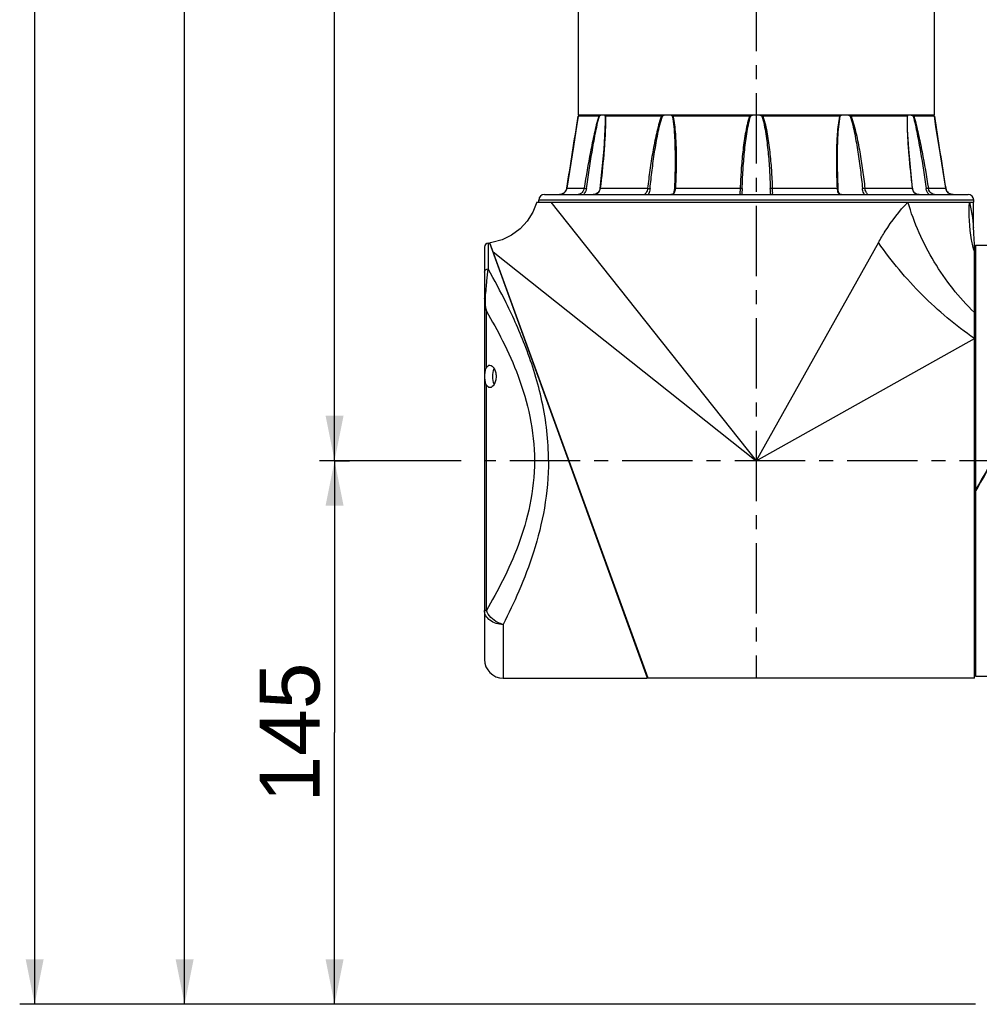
# Model space of a CAD drawing. Header units: millimetres. Extents: x 12 to 2508, y 25 to 1770.
# Tile 3 of 52: x 1259 to 1515, y 366 to 629. Entities that reach past the tile are written whole.
import ezdxf

# ---------------------------------------------------------------- set-up
doc = ezdxf.new("R2010")
doc.units = ezdxf.units.MM
doc.linetypes.add('CENTER', pattern=[0.6, 0.375, -0.075, 0.075, -0.075])
for name, color, linetype in [('ARM1_ABL4', 7, 'Continuous'), ('ARM1_PIPE_PBL5', 7, 'Continuous'), ('COVER_M_PBL14', 7, 'Continuous'), ('COVER_M_PBL25', 7, 'Continuous'), ('FLANGE_ARM1_PBL31', 7, 'Continuous'), ('FLANGE_E_PBL3', 7, 'Continuous'), ('HOLDER_M_PBL28', 7, 'Continuous'), ('MODULE_M_ABL1', 7, 'Continuous'), ('MODULE_M_ABL13', 7, 'Continuous'), ('new_view_6_VBL0', 7, 'Continuous'), ('RING_M_PBL29', 7, 'Continuous')]:
    doc.layers.add(name, color=color, linetype=linetype)
doc.styles.get("Standard").update_dxf_attribs({"font": 'arial.ttf'})
doc.dimstyles.new('DIMSTYLE_4', dxfattribs={"dimtxt": 16, "dimasz": 12, "dimexe": 1, "dimexo": 0.5, "dimgap": 1, "dimtad": 1, "dimdsep": 46, "dimtxsty": 'Standard', "dimblk": '_FILLED', "dimblk1": '_FILLED', "dimblk2": '_FILLED', "dimcen": 0.09, "dimclrt": 134, "dimazin": 2, "dimtp": 0.5, "dimtm": 0.5, "dimtfac": 1, "dimtofl": 0, "dimtmove": 0, "dimatfit": 3, "dimldrblk": '_FILLED', "dimfxl": 1, "dimtolj": 1, "dimarcsym": 0})
doc.dimstyles.new('DIMSTYLE_5', dxfattribs={"dimtxt": 16, "dimasz": 12, "dimexe": 1, "dimexo": 0.5, "dimgap": 1, "dimtad": 1, "dimdsep": 46, "dimtxsty": 'Standard', "dimblk": '_FILLED', "dimblk1": '_FILLED', "dimblk2": '_FILLED', "dimcen": 0.09, "dimclrt": 134, "dimazin": 2, "dimtp": 0.8, "dimtm": 0.8, "dimtfac": 1, "dimtofl": 0, "dimtmove": 0, "dimatfit": 3, "dimldrblk": '_FILLED', "dimfxl": 1, "dimtolj": 1, "dimarcsym": 0})
doc.dimstyles.new('DIMSTYLE_6', dxfattribs={"dimtxt": 16, "dimasz": 12, "dimexe": 1, "dimexo": 0.5, "dimgap": 1, "dimtad": 1, "dimdec": 0, "dimdsep": 46, "dimtxsty": 'Standard', "dimblk": '_FILLED', "dimblk1": '_FILLED', "dimblk2": '_FILLED', "dimcen": 0.09, "dimclrt": 134, "dimazin": 2, "dimtp": 1.2, "dimtm": 1.2, "dimtfac": 1, "dimtdec": 0, "dimtofl": 0, "dimtmove": 0, "dimatfit": 3, "dimldrblk": '_FILLED', "dimfxl": 1, "dimtolj": 1, "dimarcsym": 0})

# ---------------------------------------------------------------- blocks, each defined once
blk = doc.blocks.new('_FILLED')
at = {"color": 0, "linetype": 'ByBlock'}
blk.add_solid([(0, 0), (-1, 0.2), (-1, -0.2)], dxfattribs=at)
blk = doc.blocks.new('*D11')
at = {"color": 134, "transparency": 16777216}
for p, q in [((1982.52, 787.6), (1986.52, 787.6)), ((1982.52, 787.6), (1982.52, 715.1)), ((1982.52, 642.6), (1982.52, 715.1)), ((2153.52, 642.6), (1978.52, 642.6))]:
    blk.add_line(p, q, dxfattribs=at)
at = {"color": 134, "transparency": 16777216, "xscale": 12, "yscale": 12, "zscale": 12}
for p, rotation in [((1982.52, 787.6), 90), ((1982.52, 642.6), 270)]:
    blk.add_blockref('_FILLED', p, dxfattribs=dict(at, rotation=rotation))
at = {"color": 134, "transparency": 16777216, "insert": (1962.52, 715.1), "char_height": 16, "width": 36.8, "attachment_point": 2, "rotation": 90, "line_spacing_factor": 0.9}
blk.add_mtext('145', dxfattribs=at)
blk = doc.blocks.new('*D12')
at = {"color": 134, "transparency": 16777216}
for p, q in [((1978.52, 1277.6), (2016.53, 1277.6)), ((1982.52, 1277.6), (1982.52, 1032.6)), ((1982.52, 787.6), (1982.52, 1032.6)), ((2016.34, 787.6), (1978.52, 787.6))]:
    blk.add_line(p, q, dxfattribs=at)
at = {"color": 134, "transparency": 16777216, "xscale": 12, "yscale": 12, "zscale": 12}
for p, rotation in [((1982.52, 1277.6), 90), ((1982.52, 787.6), 270)]:
    blk.add_blockref('_FILLED', p, dxfattribs=dict(at, rotation=rotation))
at = {"color": 134, "transparency": 16777216, "insert": (1962.52, 1032.6), "char_height": 16, "width": 36.8, "attachment_point": 2, "rotation": 90, "line_spacing_factor": 0.9}
blk.add_mtext('490', dxfattribs=at)
blk = doc.blocks.new('COVER_M_PBL25', base_point=(2044.27, 787.6))
at = {"layer": 'COVER_M_PBL25', "color": 7}
for p, q in [((2022.52, 844.6), (2022.52, 734.6)), ((2023.52, 845.6), (2023.92, 845.6)), ((2066.02, 729.59), (2023.92, 845.6)), ((2024.68, 843.5), (2024.78, 843.5)), ((2065.26, 731.7), (2065.45, 731.7)), ((2027.52, 729.6), (2066.02, 729.6))]:
    blk.add_line(p, q, dxfattribs=at)
at = {"layer": 'COVER_M_PBL25', "color": 2}
for p, q in [((2023.52, 845.6), (2023.52, 838.75)), ((2023.02, 812.4), (2023.02, 827.51)), ((2023.02, 747.68), (2023.02, 807.79)), ((2039.59, 787.6), (2035.85, 787.6)), ((2023.02, 747.68), (2022.52, 747.68)), ((2027.52, 743.92), (2027.52, 729.6))]:
    blk.add_line(p, q, dxfattribs=at)
at = {"layer": 'COVER_M_PBL25', "color": 7}
for centre, radius, start, end in [((2023.52, 844.6), 1, 90, 180), ((2027.52, 734.6), 5, 180, 270)]:
    blk.add_arc(centre, radius, start, end, dxfattribs=at)
at = {"layer": 'COVER_M_PBL25', "color": 2}
for points, knots in [([(2022.52, 837.87), (2022.52, 838.1), (2022.76, 838.59), (2023.27, 838.75), (2023.52, 838.75)], [0, 0, 0, 0, 0.477796, 1, 1, 1, 1]), ([(2022.79, 831.22), (2022.84, 832), (2022.97, 833.45), (2023.19, 835.96), (2023.39, 837.69), (2023.52, 838.75)], [0, 0, 0, 0, 0.309973, 0.577168, 1, 1, 1, 1]), ([(2039.59, 787.6), (2039.59, 792.93), (2038.4, 803.27), (2034.03, 817.3), (2028.83, 828.93), (2025.19, 835.78), (2023.52, 838.75)], [0, 0, 0, 0, 0.295426, 0.570897, 0.811143, 1, 1, 1, 1]), ([(2022.52, 830.87), (2022.52, 830.9), (2022.55, 831.05), (2022.69, 831.16), (2022.79, 831.22)], [0, 0, 0, 0, 0.212535, 1, 1, 1, 1]), ([(2022.52, 830.87), (2022.52, 830.59), (2022.57, 829.46), (2022.79, 828.34), (2023.02, 827.51)], [0, 0, 0, 0, 0.242082, 1, 1, 1, 1]), ([(2023.02, 827.51), (2022.96, 827.82), (2022.78, 829.05), (2022.73, 830.3), (2022.79, 831.22)], [0, 0, 0, 0, 0.25505, 1, 1, 1, 1]), ([(2023.02, 827.51), (2024.54, 824.92), (2027.65, 819.28), (2031.8, 809.96), (2035.02, 799.26), (2035.85, 791.54), (2035.85, 787.6)], [0, 0, 0, 0, 0.212602, 0.455336, 0.720849, 1, 1, 1, 1]), ([(2035.85, 787.6), (2035.85, 783.65), (2035.02, 775.93), (2031.8, 765.24), (2027.65, 755.92), (2024.54, 750.27), (2023.02, 747.68)], [0, 0, 0, 0, 0.279153, 0.544665, 0.787399, 1, 1, 1, 1]), ([(2039.59, 787.6), (2039.59, 783.37), (2038.85, 775.09), (2035.89, 763.44), (2031.97, 753.13), (2028.99, 746.83), (2027.52, 743.92)], [0, 0, 0, 0, 0.277281, 0.542462, 0.786172, 1, 1, 1, 1]), ([(2027.52, 743.92), (2026.87, 743.92), (2025.61, 744.1), (2023.97, 744.9), (2022.81, 746.13), (2022.52, 747.19), (2022.52, 747.68)], [0, 0, 0, 0, 0.281714, 0.545921, 0.783291, 1, 1, 1, 1]), ([(2027.52, 743.92), (2027.01, 744.04), (2025.14, 744.73), (2023.49, 746.29), (2023.02, 747.68)], [0, 0, 0, 0, 0.262922, 1, 1, 1, 1])]:
    blk.add_open_spline(points, degree=3, knots=knots, dxfattribs=at)
at = {"layer": 'COVER_M_PBL25', "color": 7}
for points, knots in [([(2023.02, 807.79), (2022.84, 808.1), (2022.67, 808.89), (2022.62, 810.1), (2022.67, 811.31), (2022.84, 812.1), (2023.02, 812.4)], [0, 0, 0, 0, 0.225535, 0.499968, 0.774416, 1, 1, 1, 1]), ([(2023.02, 812.4), (2023.13, 812.6), (2023.39, 812.94), (2023.8, 813.1), (2023.98, 813.1)], [0, 0, 0, 0, 0.559951, 1, 1, 1, 1]), ([(2023.98, 813.1), (2024.43, 813.1), (2025.12, 812.39), (2025.51, 811.27), (2025.65, 810.1), (2025.51, 808.92), (2025.12, 807.81), (2024.43, 807.1), (2023.98, 807.1)], [0, 0, 0, 0, 0.188123, 0.331935, 0.500108, 0.668205, 0.811924, 1, 1, 1, 1]), ([(2025.13, 808.01), (2024.82, 808.65), (2024.61, 810.09), (2024.82, 811.54), (2025.12, 812.17)], [0, 0, 0, 0, 0.499692, 1, 1, 1, 1]), ([(2023.98, 807.1), (2023.8, 807.1), (2023.39, 807.25), (2023.13, 807.59), (2023.02, 807.79)], [0, 0, 0, 0, 0.440049, 1, 1, 1, 1])]:
    blk.add_open_spline(points, degree=3, knots=knots, dxfattribs=at)
blk = doc.blocks.new('HOLDER_M_PBL28', base_point=(2088.6, 793.1))
at = {"layer": 'HOLDER_M_PBL28', "color": 7}
for p, q in [((2036.47, 856.6), (2153.02, 856.6)), ((2153.02, 849.86), (2153.02, 856.6)), ((2066.22, 729.6), (2023.97, 845.72)), ((2153.22, 729.6), (2153.22, 845.57)), ((2153.22, 729.6), (2066.22, 729.6))]:
    blk.add_line(p, q, dxfattribs=at)
at = {"layer": 'HOLDER_M_PBL28', "color": 2}
for p, q in [((2040.2, 856.6), (2095.02, 787.6)), ((2127.63, 845.8), (2095.02, 787.6)), ((2024.83, 843.36), (2095.02, 787.6)), ((2095.02, 787.6), (2153.22, 820.21))]:
    blk.add_line(p, q, dxfattribs=at)
at = {"layer": 'HOLDER_M_PBL28', "color": 7}
for points in [[(2036.47, 856.6), (2035.44, 853.9), (2033.95, 851.5), (2032.03, 849.43), (2029.76, 847.75), (2027.22, 846.53), (2024.49, 845.8), (2023.97, 845.72)], [(2153.22, 845.57), (2153.13, 846.6), (2153.04, 848.41), (2153.02, 849.86)]]:
    blk.add_lwpolyline(points, dxfattribs=at)
at = {"layer": 'HOLDER_M_PBL28', "color": 2}
for points, knots in [([(2127.63, 845.8), (2128.2, 846.81), (2130.48, 850.64), (2133.18, 854.25), (2135.48, 856.6)], [0, 0, 0, 0, 0.261659, 1, 1, 1, 1]), ([(2153.22, 827.11), (2149.08, 831.11), (2141.88, 840.34), (2137.11, 851.03), (2135.48, 856.6)], [0, 0, 0, 0, 0.498052, 1, 1, 1, 1]), ([(2153.22, 843.29), (2152.93, 844.37), (2151.94, 848.73), (2151.69, 853.25), (2151.92, 856.6)], [0, 0, 0, 0, 0.248873, 1, 1, 1, 1]), ([(2153.02, 849.86), (2153.03, 849.49), (2152.93, 851.18), (2152.85, 851.83), (2152.69, 853.22), (2152.42, 854.74), (2152.11, 856), (2151.92, 856.6)], [0, 0, 0, 0, 0.162101, 0.29688, 0.439041, 0.724926, 1, 1, 1, 1]), ([(2153.22, 820.21), (2148.22, 823.63), (2138.92, 831.49), (2131.05, 840.8), (2127.63, 845.8)], [0, 0, 0, 0, 0.499996, 1, 1, 1, 1])]:
    blk.add_open_spline(points, degree=3, knots=knots, dxfattribs=at)
blk = doc.blocks.new('*D14')
at = {"color": 134, "transparency": 16777216}
for p, q in [((2308.32, 1682.6), (1898.52, 1682.6)), ((1902.52, 1682.6), (1902.52, 1162.6)), ((1902.52, 642.6), (1902.52, 1162.6)), ((2153.52, 642.6), (1898.52, 642.6))]:
    blk.add_line(p, q, dxfattribs=at)
at = {"color": 134, "transparency": 16777216, "xscale": 12, "yscale": 12, "zscale": 12}
for p, rotation in [((1902.52, 1682.6), 90), ((1902.52, 642.6), 270)]:
    blk.add_blockref('_FILLED', p, dxfattribs=dict(at, rotation=rotation))
at = {"color": 134, "transparency": 16777216, "insert": (1882.52, 1162.6), "char_height": 16, "width": 49.0667, "attachment_point": 2, "rotation": 90, "line_spacing_factor": 0.9}
blk.add_mtext('1040', dxfattribs=at)
blk = doc.blocks.new('ARM1_PIPE_PBL5', base_point=(2125.267, 1338.169))
at = {"layer": 'ARM1_PIPE_PBL5', "color": 7}
for p, q in [((2047.517, 1185.396), (2047.517, 879.796)), ((2142.517, 1185.396), (2142.517, 879.796)), ((2142.517, 879.796), (2047.517, 879.796))]:
    blk.add_line(p, q, dxfattribs=at)
blk = doc.blocks.new('FLANGE_ARM1_PBL31', base_point=(2095.02, 867.72))
at = {"layer": 'FLANGE_ARM1_PBL31', "color": 7}
for p, q in [((2047.5, 879.5), (2047.5, 879.5)), ((2052.98, 879.5), (2047.5, 879.5)), ((2047.56, 879.55), (2047.67, 879.66)), ((2047.67, 879.66), (2047.82, 879.8)), ((2069.72, 879.5), (2054.76, 879.5)), ((2093.24, 879.5), (2072.8, 879.5)), ((2117.23, 879.5), (2096.8, 879.5)), ((2135.28, 879.5), (2120.32, 879.5)), ((2135.33, 878.04), (2135.33, 878.05)), ((2142.53, 879.5), (2137.06, 879.5)), ((2142.21, 879.8), (2142.36, 879.66)), ((2142.36, 879.66), (2142.48, 879.55)), ((2142.53, 879.5), (2142.53, 879.5)), ((2145.56, 860.27), (2143.78, 871.42)), ((2073.37, 867.82), (2073.37, 867.82)), ((2116.67, 867.82), (2116.67, 867.82)), ((2044.39, 859.94), (2044.13, 859.43)), ((2044.47, 860.27), (2044.39, 859.94)), ((2145.9, 859.44), (2145.64, 859.95)), ((2145.91, 859.43), (2145.9, 859.44)), ((2037.02, 856.6), (2037.02, 857.1)), ((2038.52, 858.6), (2151.52, 858.6)), ((2040.2, 856.6), (2153.02, 856.6)), ((2042.48, 858.6), (2042.5, 858.6)), ((2091.17, 858.61), (2091.17, 858.61)), ((2098.87, 858.6), (2098.87, 858.61)), ((2153.02, 856.6), (2153.02, 857.1))]:
    blk.add_line(p, q, dxfattribs=at)
at = {"layer": 'FLANGE_ARM1_PBL31', "color": 2}
for p, q in [((2054.67, 879.55), (2054.7, 878.04)), ((2135.33, 878.05), (2135.36, 879.55)), ((2044.48, 860.27), (2044.47, 860.27)), ((2044.48, 860.27), (2049.1, 860.27)), ((2053.39, 860.27), (2066.03, 860.27)), ((2073.46, 860.27), (2090.73, 860.27)), ((2099.3, 860.27), (2116.58, 860.27)), ((2124, 860.27), (2136.64, 860.27)), ((2140.93, 860.27), (2145.56, 860.27)), ((2145.56, 860.27), (2145.56, 860.27)), ((2153.02, 857.1), (2037.02, 857.1))]:
    blk.add_line(p, q, dxfattribs=at)
at = {"layer": 'FLANGE_ARM1_PBL31', "color": 7}
for points in [[(2047.5, 879.5), (2047.08, 876.73), (2046.26, 871.45), (2044.47, 860.27)], [(2054.7, 878.04), (2054.66, 875.99), (2054.36, 870.68), (2053.3, 860.25)], [(2136.74, 860.25), (2135.68, 870.67), (2135.37, 875.98), (2135.33, 878.05)], [(2143.78, 871.41), (2142.96, 876.7), (2142.53, 879.5)], [(2073.37, 867.82), (2073.36, 866.26), (2073.29, 863.19), (2073.17, 860.21)], [(2116.87, 860.21), (2116.74, 863.17), (2116.68, 866.25), (2116.67, 867.82)], [(2044.47, 860.27), (2044.4, 859.96), (2044.13, 859.44), (2043.74, 859.03), (2043.28, 858.76), (2042.78, 858.62), (2042.5, 858.6)], [(2053.3, 860.25), (2053.25, 859.96), (2053.05, 859.44), (2052.74, 859.03), (2052.33, 858.75), (2051.85, 858.62), (2051.55, 858.6)], [(2073.17, 860.21), (2073.14, 859.88), (2073.06, 859.35), (2072.92, 858.98), (2072.74, 858.73), (2072.45, 858.61), (2072.27, 858.6)], [(2117.76, 858.6), (2117.6, 858.61), (2117.31, 858.72), (2117.12, 858.97), (2116.98, 859.33), (2116.89, 859.86), (2116.87, 860.21)], [(2138.49, 858.6), (2138.2, 858.61), (2137.72, 858.74), (2137.31, 859.01), (2136.99, 859.42), (2136.79, 859.94), (2136.74, 860.25)], [(2147.54, 858.6), (2147.27, 858.62), (2146.77, 858.75), (2146.31, 859.01), (2145.91, 859.42), (2145.64, 859.94), (2145.56, 860.27)]]:
    blk.add_lwpolyline(points, dxfattribs=at)
at = {"layer": 'FLANGE_ARM1_PBL31', "color": 2}
for centre, radius, start, end in [((150.64, 1168.19), 1918.7, 350.76492, 351.34623), ((2006.87, 878.06), 47.91, 359.9822, 0.1009), ((2183.16, 878.06), 47.91, 179.8995, 180.0177), ((4039.39, 1168.19), 1918.7, 188.65377, 189.23508), ((2050.76, 860.58), 2.65, 352.2972, 353.1995), ((2139.28, 860.58), 2.65, 186.8005, 187.7047), ((2051.69, 860.34), 1.72, 290.2835, 293.4277)]:
    blk.add_arc(centre, radius, start, end, dxfattribs=at)
at = {"layer": 'FLANGE_ARM1_PBL31', "color": 7}
for centre, radius, start, end in [((2095.01, 875.67), 4.17, 98.1625, 111.3003), ((2095.02, 875.67), 4.17, 68.6997, 81.8375), ((2038.52, 857.1), 1.5, 90, 180), ((2151.52, 857.1), 1.5, 0, 90)]:
    blk.add_arc(centre, radius, start, end, dxfattribs=at)
for points, knots in [([(2047.56, 879.55), (2047.54, 879.54), (2047.53, 879.52), (2047.5, 879.51), (2047.5, 879.5)], [0, 0, 0, 0, 0.698139, 1, 1, 1, 1]), ([(2052.98, 879.5), (2052.99, 879.5), (2053.05, 879.51), (2053.11, 879.53), (2053.16, 879.55)], [0, 0, 0, 0, 0.196351, 1, 1, 1, 1]), ([(2053.85, 879.8), (2053.79, 879.78), (2053.56, 879.72), (2053.33, 879.63), (2053.16, 879.55)], [0, 0, 0, 0, 0.225245, 1, 1, 1, 1]), ([(2054.67, 879.55), (2054.65, 879.63), (2054.57, 879.73), (2054.47, 879.79), (2054.44, 879.8)], [0, 0, 0, 0, 0.733827, 1, 1, 1, 1]), ([(2054.67, 879.55), (2054.68, 879.53), (2054.71, 879.5), (2054.75, 879.5), (2054.76, 879.5)], [0, 0, 0, 0, 0.686157, 1, 1, 1, 1]), ([(2070.9, 879.8), (2070.83, 879.78), (2070.51, 879.73), (2070.2, 879.64), (2069.97, 879.55)], [0, 0, 0, 0, 0.243825, 1, 1, 1, 1]), ([(2072.6, 879.55), (2072.55, 879.58), (2072.34, 879.69), (2072.11, 879.76), (2071.93, 879.8)], [0, 0, 0, 0, 0.234267, 1, 1, 1, 1]), ([(2072.6, 879.55), (2072.64, 879.53), (2072.71, 879.5), (2072.78, 879.5), (2072.8, 879.5)], [0, 0, 0, 0, 0.718688, 1, 1, 1, 1]), ([(2117.23, 879.5), (2117.25, 879.5), (2117.32, 879.5), (2117.39, 879.53), (2117.43, 879.55)], [0, 0, 0, 0, 0.281313, 1, 1, 1, 1]), ([(2118.1, 879.8), (2118.04, 879.79), (2117.81, 879.73), (2117.58, 879.64), (2117.43, 879.55)], [0, 0, 0, 0, 0.267606, 1, 1, 1, 1]), ([(2120.06, 879.55), (2119.83, 879.64), (2119.52, 879.73), (2119.21, 879.78), (2119.13, 879.8)], [0, 0, 0, 0, 0.756175, 1, 1, 1, 1]), ([(2135.28, 879.5), (2135.29, 879.5), (2135.32, 879.5), (2135.35, 879.53), (2135.36, 879.55)], [0, 0, 0, 0, 0.313845, 1, 1, 1, 1]), ([(2135.59, 879.8), (2135.56, 879.79), (2135.46, 879.73), (2135.39, 879.63), (2135.36, 879.55)], [0, 0, 0, 0, 0.266172, 1, 1, 1, 1]), ([(2136.88, 879.55), (2136.82, 879.58), (2136.59, 879.68), (2136.36, 879.76), (2136.19, 879.8)], [0, 0, 0, 0, 0.273436, 1, 1, 1, 1]), ([(2136.88, 879.55), (2136.9, 879.55), (2136.95, 879.52), (2137.01, 879.5), (2137.06, 879.5)], [0, 0, 0, 0, 0.296314, 1, 1, 1, 1]), ([(2142.53, 879.5), (2142.53, 879.51), (2142.51, 879.52), (2142.49, 879.54), (2142.48, 879.55)], [0, 0, 0, 0, 0.301878, 1, 1, 1, 1])]:
    blk.add_open_spline(points, degree=3, knots=knots, dxfattribs=at)
at = {"layer": 'FLANGE_ARM1_PBL31', "color": 2}
for points, knots in [([(2052.98, 879.5), (2052.5, 877.95), (2051.75, 874.77), (2050.45, 868.36), (2049.62, 863.51), (2049.1, 860.27)], [0, 0, 0, 0, 0.248429, 0.498839, 1, 1, 1, 1]), ([(2049.7, 860.19), (2050.16, 863.44), (2050.89, 868.32), (2052.06, 874.77), (2052.72, 877.98), (2053.16, 879.55)], [0, 0, 0, 0, 0.500911, 0.751215, 1, 1, 1, 1]), ([(2054.78, 878.04), (2054.78, 876.58), (2054.66, 873.63), (2054.23, 867.7), (2053.75, 863.24), (2053.39, 860.27)], [0, 0, 0, 0, 0.246493, 0.496325, 1, 1, 1, 1]), ([(2069.72, 879.5), (2069.43, 878.73), (2068.95, 877.16), (2068.16, 873.98), (2067.38, 869.97), (2066.62, 865.13), (2066.22, 861.89), (2066.03, 860.27)], [0, 0, 0, 0, 0.125372, 0.25071, 0.500991, 0.750755, 1, 1, 1, 1]), ([(2066.68, 860.19), (2066.85, 861.82), (2067.21, 865.07), (2067.88, 869.94), (2068.57, 873.98), (2069.27, 877.19), (2069.71, 878.78), (2069.97, 879.55)], [0, 0, 0, 0, 0.249384, 0.499181, 0.749364, 0.874694, 1, 1, 1, 1]), ([(2072.6, 879.55), (2072.8, 878.6), (2073.04, 876.66), (2073.31, 872.74), (2073.37, 869.79), (2073.37, 867.82)], [0, 0, 0, 0, 0.248007, 0.497941, 1, 1, 1, 1]), ([(2072.8, 879.5), (2072.97, 878.73), (2073.22, 877.15), (2073.52, 873.97), (2073.67, 869.95), (2073.65, 865.12), (2073.54, 861.89), (2073.46, 860.27)], [0, 0, 0, 0, 0.123156, 0.247389, 0.497298, 0.748301, 1, 1, 1, 1]), ([(2093.24, 879.5), (2092.97, 878.73), (2092.55, 877.16), (2091.92, 873.98), (2091.38, 869.96), (2090.96, 865.12), (2090.79, 861.89), (2090.73, 860.27)], [0, 0, 0, 0, 0.125137, 0.250229, 0.500265, 0.750189, 1, 1, 1, 1]), ([(2091.26, 860.19), (2091.31, 861.82), (2091.46, 865.07), (2091.84, 869.93), (2092.32, 873.98), (2092.88, 877.19), (2093.26, 878.78), (2093.5, 879.55)], [0, 0, 0, 0, 0.249839, 0.499769, 0.74976, 0.874889, 1, 1, 1, 1]), ([(2096.53, 879.55), (2096.78, 878.78), (2097.16, 877.19), (2097.71, 873.98), (2098.2, 869.93), (2098.57, 865.07), (2098.72, 861.82), (2098.77, 860.19)], [0, 0, 0, 0, 0.125111, 0.250241, 0.500231, 0.750161, 1, 1, 1, 1]), ([(2096.8, 879.5), (2097.06, 878.73), (2097.48, 877.16), (2098.11, 873.98), (2098.65, 869.96), (2099.08, 865.12), (2099.24, 861.89), (2099.3, 860.27)], [0, 0, 0, 0, 0.125137, 0.250229, 0.500265, 0.750189, 1, 1, 1, 1]), ([(2117.23, 879.5), (2117.06, 878.73), (2116.82, 877.15), (2116.52, 873.97), (2116.37, 869.95), (2116.38, 865.12), (2116.5, 861.89), (2116.58, 860.27)], [0, 0, 0, 0, 0.123156, 0.247389, 0.497298, 0.748301, 1, 1, 1, 1]), ([(2116.67, 867.82), (2116.67, 869.79), (2116.72, 872.74), (2117, 876.66), (2117.24, 878.6), (2117.43, 879.55)], [0, 0, 0, 0, 0.502059, 0.751992, 1, 1, 1, 1]), ([(2120.06, 879.55), (2120.33, 878.78), (2120.76, 877.19), (2121.46, 873.98), (2122.16, 869.94), (2122.83, 865.07), (2123.19, 861.82), (2123.35, 860.19)], [0, 0, 0, 0, 0.125306, 0.250636, 0.500819, 0.750616, 1, 1, 1, 1]), ([(2120.32, 879.5), (2120.61, 878.73), (2121.09, 877.16), (2121.88, 873.98), (2122.66, 869.97), (2123.41, 865.13), (2123.82, 861.89), (2124, 860.27)], [0, 0, 0, 0, 0.125372, 0.25071, 0.500991, 0.750755, 1, 1, 1, 1]), ([(2135.25, 878.04), (2135.25, 876.58), (2135.37, 873.63), (2135.8, 867.7), (2136.28, 863.24), (2136.64, 860.27)], [0, 0, 0, 0, 0.246493, 0.496325, 1, 1, 1, 1]), ([(2136.88, 879.55), (2137.31, 877.98), (2137.98, 874.77), (2139.14, 868.32), (2139.88, 863.44), (2140.34, 860.19)], [0, 0, 0, 0, 0.248785, 0.499089, 1, 1, 1, 1]), ([(2137.06, 879.5), (2137.53, 877.95), (2138.28, 874.77), (2139.59, 868.36), (2140.42, 863.51), (2140.93, 860.27)], [0, 0, 0, 0, 0.248429, 0.498839, 1, 1, 1, 1]), ([(2042.5, 858.6), (2042.95, 858.6), (2043.91, 858.92), (2044.4, 859.81), (2044.48, 860.27)], [0, 0, 0, 0, 0.49337, 1, 1, 1, 1]), ([(2049.1, 860.27), (2049.07, 860.04), (2048.87, 859.48), (2048.31, 858.84), (2047.74, 858.6), (2047.48, 858.6)], [0, 0, 0, 0, 0.288276, 0.693694, 1, 1, 1, 1]), ([(2049.7, 860.19), (2049.68, 860.03), (2049.55, 859.44), (2049.22, 858.89), (2048.9, 858.58)], [0, 0, 0, 0, 0.256927, 1, 1, 1, 1]), ([(2049.1, 860.27), (2049.14, 860.27), (2049.34, 860.25), (2049.54, 860.22), (2049.7, 860.19)], [0, 0, 0, 0, 0.171226, 1, 1, 1, 1]), ([(2052.38, 858.75), (2052.65, 858.87), (2053.16, 859.3), (2053.34, 859.92), (2053.38, 860.23)], [0, 0, 0, 0, 0.490112, 1, 1, 1, 1]), ([(2053.39, 860.27), (2053.37, 860.27), (2053.34, 860.27), (2053.3, 860.26), (2053.3, 860.25)], [0, 0, 0, 0, 0.706367, 1, 1, 1, 1]), ([(2066.03, 860.27), (2066.01, 860.04), (2065.9, 859.61), (2065.68, 859.15), (2065.48, 858.86), (2065.37, 858.72), (2065.29, 858.64), (2065.24, 858.6), (2065.22, 858.6)], [0, 0, 0, 0, 0.366185, 0.686172, 0.813756, 0.910545, 0.972498, 1, 1, 1, 1]), ([(2066.03, 860.27), (2066.2, 860.27), (2066.42, 860.24), (2066.64, 860.2), (2066.68, 860.19)], [0, 0, 0, 0, 0.780524, 1, 1, 1, 1]), ([(2066.68, 860.19), (2066.67, 860.04), (2066.58, 859.48), (2066.38, 858.93), (2066.17, 858.58)], [0, 0, 0, 0, 0.271527, 1, 1, 1, 1]), ([(2072.51, 858.61), (2072.67, 858.64), (2072.97, 858.75), (2073.28, 859.16), (2073.42, 859.68), (2073.45, 860.07), (2073.46, 860.27)], [0, 0, 0, 0, 0.225201, 0.448079, 0.705623, 1, 1, 1, 1]), ([(2073.46, 860.27), (2073.39, 860.27), (2073.31, 860.26), (2073.17, 860.24), (2073.17, 860.21)], [0, 0, 0, 0, 0.704858, 1, 1, 1, 1]), ([(2090.73, 860.27), (2090.72, 860.04), (2090.69, 859.64), (2090.63, 859.16), (2090.65, 858.86), (2090.7, 858.7), (2090.81, 858.61), (2090.9, 858.6), (2090.95, 858.6)], [0, 0, 0, 0, 0.366493, 0.662858, 0.771917, 0.85448, 0.923552, 1, 1, 1, 1]), ([(2090.73, 860.27), (2090.84, 860.27), (2091.02, 860.25), (2091.21, 860.23), (2091.26, 860.19)], [0, 0, 0, 0, 0.630132, 1, 1, 1, 1]), ([(2091.26, 860.19), (2091.25, 859.9), (2091.22, 859.37), (2091.17, 858.84), (2091.17, 858.61)], [0, 0, 0, 0, 0.548263, 1, 1, 1, 1]), ([(2099.3, 860.27), (2099.19, 860.27), (2099.02, 860.25), (2098.83, 860.23), (2098.77, 860.19)], [0, 0, 0, 0, 0.630142, 1, 1, 1, 1]), ([(2098.87, 858.61), (2098.87, 858.84), (2098.82, 859.37), (2098.79, 859.9), (2098.77, 860.19)], [0, 0, 0, 0, 0.451499, 1, 1, 1, 1]), ([(2099.09, 858.6), (2099.13, 858.6), (2099.23, 858.61), (2099.34, 858.7), (2099.39, 858.86), (2099.4, 859.16), (2099.35, 859.64), (2099.31, 860.04), (2099.3, 860.27)], [0, 0, 0, 0, 0.076448, 0.14552, 0.228088, 0.337151, 0.633525, 1, 1, 1, 1]), ([(2116.58, 860.27), (2116.65, 860.27), (2116.72, 860.26), (2116.86, 860.24), (2116.87, 860.21)], [0, 0, 0, 0, 0.704835, 1, 1, 1, 1]), ([(2116.58, 860.27), (2116.59, 860.04), (2116.62, 859.63), (2116.79, 859.05), (2117.21, 858.65), (2117.58, 858.6), (2117.76, 858.6)], [0, 0, 0, 0, 0.293073, 0.543792, 0.762815, 1, 1, 1, 1]), ([(2124, 860.27), (2123.83, 860.27), (2123.61, 860.24), (2123.4, 860.2), (2123.35, 860.19)], [0, 0, 0, 0, 0.78053, 1, 1, 1, 1]), ([(2123.86, 858.59), (2123.8, 858.7), (2123.54, 859.2), (2123.4, 859.76), (2123.35, 860.19)], [0, 0, 0, 0, 0.222114, 1, 1, 1, 1]), ([(2124.72, 858.66), (2124.55, 858.83), (2124.23, 859.34), (2124.04, 859.92), (2124, 860.27)], [0, 0, 0, 0, 0.397429, 1, 1, 1, 1]), ([(2136.64, 860.27), (2136.67, 860.27), (2136.69, 860.27), (2136.74, 860.26), (2136.74, 860.25)], [0, 0, 0, 0, 0.706396, 1, 1, 1, 1]), ([(2136.65, 860.23), (2136.71, 859.79), (2136.99, 859.11), (2137.79, 858.65), (2138.25, 858.6), (2138.48, 858.6)], [0, 0, 0, 0, 0.49358, 0.740567, 1, 1, 1, 1]), ([(2140.93, 860.27), (2140.9, 860.27), (2140.7, 860.25), (2140.5, 860.22), (2140.34, 860.19)], [0, 0, 0, 0, 0.17123, 1, 1, 1, 1]), ([(2141.12, 858.59), (2140.91, 858.8), (2140.55, 859.3), (2140.39, 859.89), (2140.34, 860.19)], [0, 0, 0, 0, 0.491301, 1, 1, 1, 1]), ([(2142.55, 858.6), (2142.39, 858.6), (2141.6, 858.81), (2141.04, 859.63), (2140.93, 860.27)], [0, 0, 0, 0, 0.19553, 1, 1, 1, 1]), ([(2145.56, 860.27), (2145.63, 859.81), (2146.13, 858.92), (2147.08, 858.6), (2147.54, 858.6)], [0, 0, 0, 0, 0.506657, 1, 1, 1, 1]), ([(2124.81, 858.6), (2124.81, 858.6), (2124.77, 858.61), (2124.74, 858.64), (2124.72, 858.66)], [0, 0, 0, 0, 0.121189, 1, 1, 1, 1])]:
    blk.add_open_spline(points, degree=3, knots=knots, dxfattribs=at)
for points in [[(2054.76, 879.5), (2054.78, 879.05), (2054.78, 878.6), (2054.78, 878.14)], [(2135.28, 879.5), (2135.26, 879.05), (2135.25, 878.59), (2135.25, 878.14)], [(2051.55, 858.6), (2051.69, 858.6), (2051.83, 858.61), (2051.96, 858.63)], [(2051.96, 858.63), (2052.07, 858.65), (2052.18, 858.68), (2052.29, 858.72)], [(2072.27, 858.6), (2072.35, 858.6), (2072.43, 858.6), (2072.51, 858.61)]]:
    blk.add_open_spline(points, degree=3, dxfattribs=at)
at = {"layer": 'FLANGE_ARM1_PBL31', "color": 7}
for points in [[(2069.72, 879.5), (2069.8, 879.5), (2069.89, 879.52), (2069.97, 879.55)], [(2093.24, 879.5), (2093.33, 879.5), (2093.42, 879.52), (2093.5, 879.55)], [(2096.53, 879.55), (2096.62, 879.52), (2096.71, 879.5), (2096.8, 879.5)], [(2120.06, 879.55), (2120.14, 879.52), (2120.23, 879.5), (2120.32, 879.5)]]:
    blk.add_open_spline(points, degree=3, dxfattribs=at)
blk = doc.blocks.new('ARM1_ABL4', base_point=(2125.27, 1326.07))
at = {"layer": 'ARM1_PIPE_PBL5'}
blk.add_blockref('ARM1_PIPE_PBL5', (2125.27, 1338.17), dxfattribs=at)
at = {"layer": 'FLANGE_ARM1_PBL31'}
blk.add_blockref('FLANGE_ARM1_PBL31', (2095.02, 867.72), dxfattribs=at)
blk = doc.blocks.new('*D21')
at = {"color": 134, "transparency": 16777216}
for p, q in [((2025.52, 1335.6), (1938.52, 1335.6)), ((1942.52, 1335.6), (1942.52, 989.1)), ((1942.52, 642.6), (1942.52, 989.1)), ((2153.52, 642.6), (1938.52, 642.6))]:
    blk.add_line(p, q, dxfattribs=at)
at = {"color": 134, "transparency": 16777216, "xscale": 12, "yscale": 12, "zscale": 12}
for p, rotation in [((1942.52, 1335.6), 90), ((1942.52, 642.6), 270)]:
    blk.add_blockref('_FILLED', p, dxfattribs=dict(at, rotation=rotation))
at = {"color": 134, "transparency": 16777216, "insert": (1922.52, 989.1), "char_height": 16, "width": 36.8, "attachment_point": 2, "rotation": 90, "line_spacing_factor": 0.9}
blk.add_mtext('693', dxfattribs=at)
blk = doc.blocks.new('RING_M_PBL29', base_point=(2157.02, 787.6))
at = {"layer": 'RING_M_PBL29', "color": 7}
for p, q in [((2153.52, 845.1), (2160.52, 845.1)), ((2153.52, 845.1), (2153.52, 730.1)), ((2160.52, 730.1), (2160.52, 845.1)), ((2160.43, 791.69), (2160.52, 791.84)), ((2160.49, 791.66), (2160.52, 791.7)), ((2156.97, 785.54), (2157.02, 785.63)), ((2157.02, 785.57), (2156.99, 785.52)), ((2153.52, 779.58), (2153.58, 779.69)), ((2153.6, 779.68), (2153.52, 779.53)), ((2153.52, 730.1), (2160.52, 730.1))]:
    blk.add_line(p, q, dxfattribs=at)
for points in [[(2156.9, 785.57), (2158.08, 787.61), (2159.26, 789.65), (2160.43, 791.69)], [(2157.02, 785.63), (2158.18, 787.64), (2159.34, 789.65), (2160.49, 791.66)], [(2160.52, 791.64), (2159.35, 789.62), (2158.19, 787.6), (2157.02, 785.57)], [(2153.52, 779.73), (2154.65, 781.67), (2155.78, 783.62), (2156.9, 785.57)], [(2153.58, 779.69), (2154.71, 781.64), (2155.84, 783.59), (2156.97, 785.54)], [(2156.99, 785.52), (2155.86, 783.57), (2154.73, 781.62), (2153.6, 779.68)]]:
    blk.add_open_spline(points, degree=3, dxfattribs=at)
blk = doc.blocks.new('MODULE_M_ABL1', base_point=(2002.822, 960.096))
at = {"layer": 'COVER_M_PBL25'}
blk.add_blockref('COVER_M_PBL25', (2044.269, 787.596), dxfattribs=at)
at = {"layer": 'HOLDER_M_PBL28'}
blk.add_blockref('HOLDER_M_PBL28', (2088.595, 793.096), dxfattribs=at)
at = {"layer": 'MODULE_M_ABL1', "color": 134}
for base, p1, p2, angle, dimstyle, picture, middle in [((1982.517, 1277.596), (2016.836, 787.596), (2017.029, 1277.596), 90, 'DIMSTYLE_5', '*D12', (1982.517, 1032.125)), ((1982.517, 642.596), (1987.017, 787.596), (2154.017, 642.596), 270, 'DIMSTYLE_4', '*D11', (1982.517, 715.217))]:
    dim = blk.add_linear_dim(base=base, p1=p1, p2=p2, angle=angle, dimstyle=dimstyle, dxfattribs=at)
    dim.commit()
    dim.dimension.update_dxf_attribs({"geometry": picture, "text_midpoint": middle, "dimtype": 128})
blk = doc.blocks.new('FLANGE_E_PBL3', base_point=(2209.2845, 1219.5689))
at = {"layer": 'FLANGE_E_PBL3', "color": 134}
dim = blk.add_linear_dim(base=(1902.5174, 642.5964), p1=(2308.8174, 1682.5964), p2=(2154.0174, 642.5964), angle=270, dimstyle='DIMSTYLE_6', dxfattribs=at)
dim.commit()
dim.dimension.update_dxf_attribs({"geometry": '*D14', "text_midpoint": (1902.5174, 1163.0002), "dimtype": 128})
blk = doc.blocks.new('COVER_M_PBL14', base_point=(2039.017, 989.1))
at = {"layer": 'COVER_M_PBL14', "color": 134}
dim = blk.add_linear_dim(base=(1942.517, 642.596), p1=(2026.017, 1335.596), p2=(2154.017, 642.596), angle=270, dimstyle='DIMSTYLE_5', dxfattribs=at)
dim.commit()
dim.dimension.update_dxf_attribs({"geometry": '*D21', "text_midpoint": (1942.517, 988.832), "dimtype": 128})
blk = doc.blocks.new('MODULE_M_ABL13', base_point=(2039.02, 989.1))
at = {"layer": 'COVER_M_PBL14'}
blk.add_blockref('COVER_M_PBL14', (2039.02, 989.1), dxfattribs=at)
blk = doc.blocks.new('NEW_VIEW_6_VBL0', base_point=(2193.09, 1219.57))
at = {"layer": 'ARM1_ABL4'}
blk.add_blockref('ARM1_ABL4', (2125.27, 1326.07), dxfattribs=at)
at = {"layer": 'FLANGE_E_PBL3'}
blk.add_blockref('FLANGE_E_PBL3', (2209.28, 1219.57), dxfattribs=at)
at = {"layer": 'MODULE_M_ABL1'}
blk.add_blockref('MODULE_M_ABL1', (2002.82, 960.1), dxfattribs=at)
at = {"layer": 'MODULE_M_ABL13'}
blk.add_blockref('MODULE_M_ABL13', (2039.02, 989.1), dxfattribs=at)
at = {"layer": 'RING_M_PBL29'}
blk.add_blockref('RING_M_PBL29', (2157.02, 787.6), dxfattribs=at)

msp = doc.modelspace()

# ---------------------------------------------------------------- linework, layer by layer
at = {"color": 1, "linetype": 'CENTER', "ltscale": 50}
for p, q in [((1455, 1059.45), (1455, 453.45)), ((1648, 511.45), (1382.5, 511.45))]:
    msp.add_line(p, q, dxfattribs=at)

# ---------------------------------------------------------------- block references
at = {"layer": 'new_view_6_VBL0'}
msp.add_blockref('NEW_VIEW_6_VBL0', (1553.07, 943.42), dxfattribs=at)

doc.saveas('drawing.dxf')
